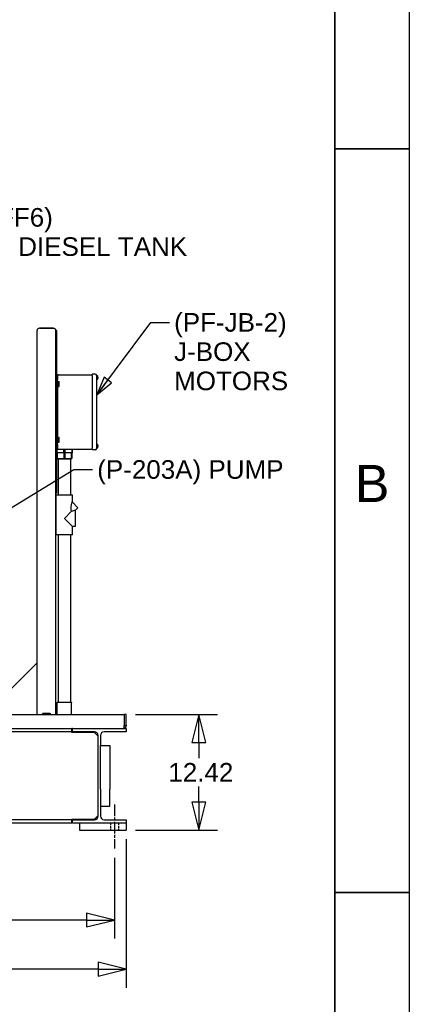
# Model space of a CAD drawing. Header units: inches. Extents: x 4 to 540, y 12 to 340.
# Tile 121 of 122: x 498 to 540, y 84 to 190. Entities that reach past the tile are written whole.
import ezdxf
from ezdxf.enums import TextEntityAlignment as Align

# ---------------------------------------------------------------- set-up
doc = ezdxf.new("R2010")
doc.units = ezdxf.units.IN
doc.header["$LTSCALE"] = 16
doc.header["$MEASUREMENT"] = 0
doc.linetypes.add('CHAIN', pattern=[0.7087, 0.4724, -0.0591, 0.1181, -0.0591])
doc.linetypes.add('DASHED', pattern=[0.2067, 0.1654, -0.0413])
doc.layers.get('0').update_dxf_attribs({"lineweight": 25})
doc.layers.get('DEFPOINTS').update_dxf_attribs({"lineweight": 25})
for name, color, linetype, lineweight in [('BORDER', 7, 'Continuous', 25), ('BORDER_TEXT', 7, 'Continuous', 25), ('CENTER', 7, 'CHAIN', 25), ('DIMEN', 7, 'Continuous', 25), ('HIDDEN', 7, 'DASHED', 25)]:
    doc.layers.add(name, color=color, linetype=linetype, lineweight=lineweight)
doc.styles.get("Standard").update_dxf_attribs({"font": 'arial.ttf'})
doc.styles.add('Text Style153', font='arial.ttf')
doc.dimstyles.new('DEFAULT-ANSI', dxfattribs={"dimscale": 16, "dimtxt": 0.125, "dimasz": 0.1875, "dimexe": 0.125, "dimexo": 0.0625, "dimgap": 0.031496, "dimtad": 0, "dimtih": 1, "dimtoh": 1, "dimrnd": 1e-08, "dimzin": 4, "dimdsep": 46, "dimtxsty": 'Standard', "dimblk": 'Filled-1', "dimcen": 0.09, "dimdle": 0.393701, "dimclrd": 256, "dimclre": 256, "dimclrt": 256, "dimadec": 0, "dimazin": 1, "dimtfac": 1.504, "dimtofl": 0, "dimtmove": 0, "dimatfit": 3, "dimldrblk": 'Filled-1', "dimfxl": 1, "dimtolj": 1, "dimtzin": 4, "dimlwd": 25, "dimlwe": 25, "dimarcsym": 0})
doc.dimstyles.new('DEFAULT-ANSI$7', dxfattribs={"dimscale": 16, "dimtxt": 0.125, "dimasz": 0.125, "dimexe": 0.125, "dimexo": 0.0625, "dimgap": 0.031496, "dimtad": 0, "dimtih": 1, "dimtoh": 1, "dimrnd": 1e-08, "dimzin": 4, "dimdsep": 46, "dimtxsty": 'Standard', "dimblk": 'Filled-1', "dimcen": 0.09, "dimdle": 0.393701, "dimclrd": 256, "dimclre": 256, "dimclrt": 256, "dimadec": 0, "dimazin": 1, "dimtfac": 1.504, "dimtofl": 0, "dimtmove": 0, "dimatfit": 3, "dimldrblk": 'Filled-1', "dimfxl": 1, "dimtolj": 1, "dimtzin": 4, "dimlwd": 25, "dimlwe": 25, "dimarcsym": 0})

# ---------------------------------------------------------------- blocks, each defined once
blk = doc.blocks.new('Borders ProEnergy ANSI-D')
at = {"layer": 'BORDER', "lineweight": 35}
for p, q in [((33.25, 20.75), (33.25, 1.25)), ((33.25, 11), (33.75, 11)), ((33.25, 6), (33.75, 6))]:
    blk.add_line(p, q, dxfattribs=at)
at = {"layer": 'DEFPOINTS'}
blk.add_line((33.75, 21.25), (33.75, 0.75), dxfattribs=at)
at = {"layer": 'BORDER_TEXT', "style": 'Text Style153'}
blk.add_text('B', height=0.25, dxfattribs=at).set_placement((33.5, 8.625), align=Align.CENTER)
blk = doc.blocks.new('Filled-1')
at = {"color": 0}
for p, q in [((0, 0), (-1, 0.25)), ((-1, 0.25), (-1, -0.25)), ((-1, 0), (0, 0)), ((-1, -0.25), (0, 0))]:
    blk.add_line(p, q, dxfattribs=at)
at = {"color": 0, "flags": 128}
blk.add_lwpolyline([(-1, -0.25), (0, 0), (-1, 0.25), (-1, -0.25)], dxfattribs=at)
at = {"color": 0}
blk.add_solid([(-1, -0.25), (0, 0), (-1, 0.25), (-1, -0.25)], dxfattribs=at)
blk = doc.blocks.new('*D48')
at = {"layer": 'DEFPOINTS', "color": 0, "linetype": 'Continuous'}
for p in [(417.81, 100.72), (508.31, 100.72), (508.31, 93.04)]:
    blk.add_point(p, dxfattribs=at)
at = {"layer": 'DIMEN', "linetype": 'Continuous', "lineweight": 25}
for p, q in [((417.81, 99.72), (417.81, 91.04)), ((508.31, 99.72), (508.31, 91.04)), ((420.81, 93.04), (459.18, 93.04)), ((505.31, 93.04), (466.93, 93.04))]:
    blk.add_line(p, q, dxfattribs=at)
at = {"layer": 'DIMEN', "linetype": 'Continuous', "lineweight": 25, "xscale": 3, "yscale": 3, "zscale": 3, "rotation": 180}
blk.add_blockref('Filled-1', (417.81, 93.04), dxfattribs=at)
at = {"layer": 'DIMEN', "linetype": 'Continuous', "lineweight": 25, "xscale": 3, "yscale": 3, "zscale": 3}
blk.add_blockref('Filled-1', (508.31, 93.04), dxfattribs=at)
at = {"layer": 'DIMEN', "linetype": 'Continuous', "lineweight": 25, "insert": (459.69, 94.06), "char_height": 2, "attachment_point": 1}
blk.add_mtext('\\A1;90.50', dxfattribs=at)
blk = doc.blocks.new('*D49')
at = {"layer": 'DEFPOINTS', "color": 0, "linetype": 'Continuous'}
for p in [(416.56, 102.72), (509.56, 102.72), (509.56, 87.75)]:
    blk.add_point(p, dxfattribs=at)
at = {"layer": 'DIMEN', "linetype": 'Continuous', "lineweight": 25}
for p, q in [((416.56, 101.72), (416.56, 85.75)), ((509.56, 101.72), (509.56, 85.75)), ((419.56, 87.75), (459.18, 87.75)), ((506.56, 87.75), (466.93, 87.75))]:
    blk.add_line(p, q, dxfattribs=at)
at = {"layer": 'DIMEN', "linetype": 'Continuous', "lineweight": 25, "xscale": 3, "yscale": 3, "zscale": 3, "rotation": 180}
blk.add_blockref('Filled-1', (416.56, 87.75), dxfattribs=at)
at = {"layer": 'DIMEN', "linetype": 'Continuous', "lineweight": 25, "xscale": 3, "yscale": 3, "zscale": 3}
blk.add_blockref('Filled-1', (509.56, 87.75), dxfattribs=at)
at = {"layer": 'DIMEN', "linetype": 'Continuous', "lineweight": 25, "insert": (459.69, 88.77), "char_height": 2, "attachment_point": 1}
blk.add_mtext('\\A1;93.00', dxfattribs=at)
blk = doc.blocks.new('*D50')
at = {"layer": 'DEFPOINTS', "color": 0, "linetype": 'Continuous'}
for p in [(509.56, 115.14), (517.37, 115.14), (509.56, 102.72)]:
    blk.add_point(p, dxfattribs=at)
at = {"layer": 'DIMEN', "linetype": 'Continuous', "lineweight": 25}
for p, q in [((510.56, 115.14), (519.37, 115.14)), ((517.37, 112.14), (517.37, 110.44)), ((517.37, 105.72), (517.37, 107.42)), ((510.56, 102.72), (519.37, 102.72))]:
    blk.add_line(p, q, dxfattribs=at)
at = {"layer": 'DIMEN', "linetype": 'Continuous', "lineweight": 25, "xscale": 3, "yscale": 3, "zscale": 3}
for p, rotation in [((517.37, 115.14), 90), ((517.37, 102.72), 270)]:
    blk.add_blockref('Filled-1', p, dxfattribs=dict(at, rotation=rotation))
at = {"layer": 'DIMEN', "linetype": 'Continuous', "lineweight": 25, "insert": (514.1, 109.93), "char_height": 2, "attachment_point": 1}
blk.add_mtext('\\A1;12.42', dxfattribs=at)

msp = doc.modelspace()

# ---------------------------------------------------------------- linework, layer by layer
for p, q in [((499.994, 115.139), (499.994, 156.451)), ((501.744, 156.701), (500.244, 156.701)), ((500.244, 156.701), (501.744, 156.701)), ((501.994, 115.139), (501.994, 156.451)), ((502.129, 156.451), (501.994, 156.451)), ((501.994, 156.451), (501.994, 138.951)), ((502.129, 138.951), (502.129, 156.451)), ((502.204, 151.626), (502.204, 151.201)), ((502.279, 151.701), (505.904, 151.701)), ((505.904, 151.626), (505.904, 151.776)), ((506.254, 151.776), (505.904, 151.776)), ((505.904, 151.626), (505.904, 143.776)), ((506.404, 143.776), (506.404, 151.626)), ((506.46, 151.575), (506.404, 151.575)), ((502.204, 151.201), (502.129, 151.201)), ((502.204, 150.701), (502.204, 151.201)), ((502.22, 150.92), (502.204, 150.92)), ((502.204, 150.701), (502.204, 144.701)), ((502.22, 150.482), (502.204, 150.482)), ((502.22, 150.891), (502.22, 150.954)), ((502.22, 150.954), (502.347, 150.954)), ((502.22, 150.827), (502.22, 150.891)), ((502.22, 150.827), (502.347, 150.827)), ((502.22, 150.701), (502.22, 150.827)), ((502.22, 150.575), (502.22, 150.701)), ((502.22, 150.575), (502.347, 150.575)), ((502.22, 150.511), (502.22, 150.575)), ((502.22, 150.448), (502.22, 150.511)), ((502.22, 150.448), (502.347, 150.448)), ((502.367, 150.92), (502.347, 150.954)), ((502.367, 150.482), (502.347, 150.448)), ((502.367, 150.891), (502.367, 150.92)), ((502.367, 150.701), (502.367, 150.891)), ((502.367, 150.511), (502.367, 150.701)), ((502.367, 150.482), (502.367, 150.511)), ((506.46, 151.202), (506.404, 151.202)), ((506.536, 151.448), (506.536, 151.419)), ((506.536, 151.359), (506.536, 151.329)), ((502.204, 144.201), (502.129, 144.201)), ((502.22, 144.92), (502.204, 144.92)), ((502.204, 144.201), (502.204, 144.701)), ((502.22, 144.482), (502.204, 144.482)), ((502.204, 144.201), (502.204, 143.776)), ((502.22, 144.891), (502.22, 144.954)), ((502.22, 144.954), (502.347, 144.954)), ((502.22, 144.827), (502.22, 144.891)), ((502.22, 144.827), (502.347, 144.827)), ((502.22, 144.701), (502.22, 144.827)), ((502.22, 144.575), (502.22, 144.701)), ((502.22, 144.575), (502.347, 144.575)), ((502.22, 144.511), (502.22, 144.575)), ((502.22, 144.448), (502.22, 144.511)), ((502.22, 144.448), (502.347, 144.448)), ((502.367, 144.92), (502.347, 144.954)), ((502.367, 144.482), (502.347, 144.448)), ((502.367, 144.891), (502.367, 144.92)), ((502.367, 144.701), (502.367, 144.891)), ((502.367, 144.511), (502.367, 144.701)), ((502.367, 144.482), (502.367, 144.511)), ((506.46, 144.2), (506.404, 144.2)), ((506.536, 144.073), (506.536, 144.044)), ((502.129, 143.701), (502.147, 143.701)), ((502.129, 143.301), (502.147, 143.301)), ((502.14, 143.301), (502.14, 142.705)), ((502.143, 142.705), (502.143, 143.301)), ((502.147, 143.701), (502.279, 143.701)), ((502.147, 143.301), (502.147, 143.701)), ((502.841, 143.301), (502.147, 143.301)), ((502.175, 142.674), (502.175, 143.301)), ((502.279, 143.701), (505.904, 143.701)), ((502.841, 143.701), (502.841, 143.301)), ((502.841, 143.301), (503.022, 143.301)), ((502.863, 143.301), (502.863, 142.705)), ((503, 142.705), (503, 143.301)), ((503.022, 143.301), (503.022, 143.701)), ((503.716, 143.301), (503.022, 143.301)), ((503.689, 142.674), (503.689, 143.301)), ((503.716, 143.701), (503.716, 143.301)), ((503.716, 143.301), (503.807, 143.301)), ((503.72, 143.301), (503.72, 142.705)), ((503.723, 143.301), (503.723, 142.705)), ((503.807, 143.301), (503.807, 143.701)), ((505.904, 143.626), (505.904, 143.776)), ((506.254, 143.626), (505.904, 143.626)), ((506.46, 143.827), (506.404, 143.827)), ((506.536, 143.984), (506.536, 143.954)), ((502.14, 142.705), (502.143, 142.705)), ((502.192, 142.654), (502.14, 142.705)), ((502.175, 142.674), (502.863, 142.674)), ((502.192, 142.654), (503.672, 142.654)), ((502.272, 142.654), (503.592, 142.654)), ((502.272, 142.654), (502.272, 142.654)), ((502.272, 142.654), (502.272, 138.744)), ((502.863, 142.705), (503, 142.705)), ((503, 142.674), (503.689, 142.674)), ((503.592, 142.654), (503.592, 142.654)), ((503.592, 142.654), (503.592, 138.744)), ((503.672, 142.654), (503.723, 142.705)), ((503.72, 142.705), (503.723, 142.705)), ((502.129, 138.951), (501.994, 138.951)), ((503.807, 138.744), (502.057, 138.744)), ((502.057, 134.494), (502.057, 138.744)), ((504.381, 137.386), (503.75, 138.017)), ((503.807, 137.961), (503.807, 138.744)), ((503.703, 137.016), (502.932, 136.244)), ((504.082, 137.087), (504.381, 137.386)), ((504.082, 137.11), (504.082, 135.369)), ((502.932, 136.244), (503.807, 135.369)), ((503.807, 134.494), (503.807, 135.369)), ((504.082, 135.369), (503.807, 135.369)), ((503.807, 134.494), (502.057, 134.494)), ((502.272, 134.494), (502.272, 116.463)), ((503.592, 134.494), (503.592, 116.463)), ((494.432, 115.139), (499.994, 120.701)), ((502.184, 116.463), (502.169, 116.448)), ((503.694, 116.448), (502.169, 116.448)), ((502.169, 115.139), (502.169, 116.448)), ((502.184, 116.463), (503.679, 116.463)), ((503.679, 116.463), (503.694, 116.448)), ((503.694, 115.139), (503.694, 116.448)), ((416.745, 115.139), (509.368, 115.139)), ((500.619, 115.244), (500.561, 115.211)), ((500.561, 115.139), (500.561, 115.211)), ((500.669, 115.244), (500.619, 115.244)), ((500.994, 115.244), (500.669, 115.244)), ((500.778, 115.139), (500.778, 115.211)), ((501.319, 115.244), (500.994, 115.244)), ((501.211, 115.139), (501.211, 115.211)), ((501.369, 115.244), (501.319, 115.244)), ((501.369, 115.244), (501.427, 115.211)), ((501.427, 115.139), (501.427, 115.211)), ((509.368, 115.139), (509.368, 113.951)), ((509.369, 115.139), (509.369, 113.951)), ((509.557, 115.139), (509.369, 115.139)), ((509.557, 113.951), (509.557, 115.139)), ((422.369, 113.639), (503.744, 113.639)), ((503.744, 113.279), (503.744, 113.639)), ((503.807, 113.639), (503.744, 113.639)), ((503.807, 113.639), (509.557, 113.639)), ((503.807, 113.279), (503.807, 113.639)), ((509.369, 113.951), (509.557, 113.951)), ((509.557, 113.639), (509.557, 113.279)), ((503.744, 113.279), (422.369, 113.279)), ((503.744, 113.216), (503.744, 113.279)), ((506.167, 113.216), (503.744, 113.216)), ((506.172, 113.279), (503.807, 113.279)), ((506.494, 112.889), (506.167, 113.216)), ((506.557, 112.826), (506.494, 112.889)), ((506.557, 104.281), (506.557, 112.826)), ((506.562, 104.219), (506.562, 112.889)), ((506.802, 112.889), (506.802, 111.804)), ((509.557, 113.279), (507.192, 113.279)), ((506.802, 111.804), (507.802, 111.804)), ((506.802, 107.109), (506.802, 111.804)), ((507.802, 111.804), (507.802, 107.109)), ((506.802, 107.109), (506.802, 105.304)), ((507.802, 105.304), (507.802, 107.109)), ((506.802, 105.304), (506.802, 104.219)), ((506.802, 105.304), (507.802, 105.304)), ((503.744, 103.829), (422.369, 103.829)), ((503.744, 103.829), (503.744, 103.891)), ((503.744, 103.891), (506.167, 103.891)), ((503.744, 103.469), (503.744, 103.829)), ((503.807, 103.829), (506.172, 103.829)), ((503.807, 103.469), (503.807, 103.829)), ((506.167, 103.891), (506.494, 104.219)), ((506.494, 104.219), (506.557, 104.281)), ((507.192, 103.829), (509.557, 103.829)), ((509.557, 103.829), (509.557, 103.469)), ((503.744, 103.469), (422.369, 103.469)), ((509.557, 103.469), (503.807, 103.469)), ((504.557, 103.469), (504.557, 102.719)), ((509.557, 103.469), (509.557, 102.719)), ((504.557, 102.719), (509.557, 102.719))]:
    msp.add_line(p, q)
for centre, radius, start, end in [((500.244, 156.451), 0.25, 90, 180), ((500.244, 156.451), 0.25, 90, 180), ((501.744, 156.451), 0.25, 0, 90), ((501.744, 156.451), 0.25, 0, 90), ((502.279, 151.626), 0.075, 90, 180), ((506.254, 151.626), 0.15, 0, 90), ((506.46, 151.514), 0.061, 28.04206, 90), ((506.349, 151.455), 0.186, 18.94036, 28.04206), ((506.46, 151.263), 0.061, 270, 331.95794), ((506.349, 151.322), 0.186, 331.95794, 341.05964), ((506.46, 144.139), 0.061, 28.04206, 90), ((506.349, 144.08), 0.186, 18.94036, 28.04206), ((502.279, 143.776), 0.075, 180, 270), ((506.254, 143.776), 0.15, 270, 0), ((506.46, 143.888), 0.061, 270, 331.95794), ((506.349, 143.947), 0.186, 331.95794, 341.05964), ((506.172, 112.889), 0.39, 0, 90), ((507.192, 112.889), 0.39, 90, 180), ((506.172, 104.219), 0.39, 270, 0), ((507.192, 104.219), 0.39, 180, 270)]:
    msp.add_arc(centre, radius, start, end)
for points in [[(506.525, 151.514), (506.525, 151.515), (506.525, 151.516), (506.525, 151.516)], [(506.525, 151.262), (506.525, 151.262), (506.525, 151.262), (506.525, 151.263)], [(506.525, 144.139), (506.525, 144.14), (506.525, 144.141), (506.525, 144.141)], [(506.525, 143.887), (506.525, 143.887), (506.525, 143.887), (506.525, 143.888)], [(509.353, 113.889), (509.363, 113.908), (509.369, 113.929), (509.369, 113.951)], [(509.368, 113.951), (509.363, 113.93), (509.358, 113.909), (509.353, 113.889)], [(509.557, 113.951), (509.557, 113.93), (509.555, 113.909), (509.55, 113.889)]]:
    msp.add_open_spline(points, degree=3)
for points, knots in [([(506.536, 151.448), (506.536, 151.46), (506.534, 151.474), (506.53, 151.496), (506.528, 151.506), (506.525, 151.514)], [0.14174731, 0.14174731, 0.14174731, 0.14174731, 0.2356694, 0.2356694, 0.3031973, 0.3031973, 0.3031973, 0.3031973]), ([(506.525, 151.359), (506.525, 151.369), (506.525, 151.379), (506.525, 151.389), (506.525, 151.398), (506.525, 151.408), (506.525, 151.419)], [-0.07339795, -0.07339795, -0.07339795, -0.07339795, 0, 0, 0, 0.07339795, 0.07339795, 0.07339795, 0.07339795]), ([(506.525, 151.419), (506.528, 151.419), (506.53, 151.419), (506.534, 151.419), (506.536, 151.419), (506.536, 151.419)], [-0.3031973, -0.3031973, -0.3031973, -0.3031973, -0.2356694, -0.2356694, -0.14174731, -0.14174731, -0.14174731, -0.14174731]), ([(506.536, 151.359), (506.536, 151.359), (506.534, 151.359), (506.53, 151.359), (506.528, 151.359), (506.525, 151.359)], [0.14174731, 0.14174731, 0.14174731, 0.14174731, 0.2356694, 0.2356694, 0.3031973, 0.3031973, 0.3031973, 0.3031973]), ([(506.525, 151.263), (506.528, 151.271), (506.53, 151.281), (506.534, 151.303), (506.536, 151.317), (506.536, 151.329)], [-0.3031973, -0.3031973, -0.3031973, -0.3031973, -0.2356694, -0.2356694, -0.14174731, -0.14174731, -0.14174731, -0.14174731]), ([(506.536, 144.073), (506.536, 144.085), (506.534, 144.099), (506.53, 144.121), (506.528, 144.131), (506.525, 144.139)], [0.14174731, 0.14174731, 0.14174731, 0.14174731, 0.2356694, 0.2356694, 0.3031973, 0.3031973, 0.3031973, 0.3031973]), ([(506.525, 143.984), (506.525, 143.994), (506.525, 144.004), (506.525, 144.014), (506.525, 144.023), (506.525, 144.033), (506.525, 144.044)], [-0.07339795, -0.07339795, -0.07339795, -0.07339795, 0, 0, 0, 0.07339795, 0.07339795, 0.07339795, 0.07339795]), ([(506.525, 144.044), (506.528, 144.044), (506.53, 144.044), (506.534, 144.044), (506.536, 144.044), (506.536, 144.044)], [-0.3031973, -0.3031973, -0.3031973, -0.3031973, -0.2356694, -0.2356694, -0.14174731, -0.14174731, -0.14174731, -0.14174731]), ([(506.536, 143.984), (506.536, 143.984), (506.534, 143.984), (506.53, 143.984), (506.528, 143.984), (506.525, 143.984)], [0.14174731, 0.14174731, 0.14174731, 0.14174731, 0.2356694, 0.2356694, 0.3031973, 0.3031973, 0.3031973, 0.3031973]), ([(506.525, 143.888), (506.528, 143.896), (506.53, 143.906), (506.534, 143.928), (506.536, 143.942), (506.536, 143.954)], [-0.3031973, -0.3031973, -0.3031973, -0.3031973, -0.2356694, -0.2356694, -0.14174731, -0.14174731, -0.14174731, -0.14174731]), ([(503.703, 137.016), (503.702, 137.018), (503.702, 137.021), (503.69, 137.056), (503.68, 137.091), (503.664, 137.166), (503.659, 137.205), (503.651, 137.284), (503.65, 137.324), (503.65, 137.476), (503.664, 137.598), (503.703, 137.824), (503.728, 137.929), (503.75, 138.017)], [3.3130153, 3.3130153, 3.3130153, 3.3130153, 3.3374048, 3.3374048, 3.6277637, 3.6277637, 3.9181225, 3.9181225, 4.2084813, 4.2084813, 5.0812307, 5.0812307, 5.9046448, 5.9046448, 5.9046448, 5.9046448]), ([(504.082, 137.11), (504.072, 137.107), (504.06, 137.104), (504.006, 137.089), (503.951, 137.074), (503.838, 137.045), (503.773, 137.03), (503.703, 137.016)], [3.0181568, 3.0181568, 3.0181568, 3.0181568, 3.1833917, 3.1833917, 3.6880667, 3.6880667, 4.2297953, 4.2297953, 4.2297953, 4.2297953]), ([(509.55, 113.889), (509.538, 113.827), (509.506, 113.769), (509.461, 113.726), (509.403, 113.671), (509.324, 113.639), (509.244, 113.639)], [-0.8725123, -0.8725123, -0.8725123, -0.8725123, -0.4877015, -0.4877015, -0.4877015, 0, 0, 0, 0]), ([(509.353, 113.889), (509.337, 113.827), (509.321, 113.769), (509.305, 113.726), (509.285, 113.671), (509.264, 113.639), (509.244, 113.639)], [-0.8725123, -0.8725123, -0.8725123, -0.8725123, -0.4877015, -0.4877015, -0.4877015, 0, 0, 0, 0])]:
    msp.add_open_spline(points, degree=3, knots=knots)
for points, weights in [([(502.367, 150.891), (502.367, 150.92), (502.347, 150.954)], [1, 1.0379548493, 1]), ([(502.347, 150.827), (502.367, 150.861), (502.367, 150.891)], [1, 1.0379548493, 1]), ([(502.367, 150.701), (502.367, 150.76), (502.347, 150.827)], [1, 1.0379548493, 1]), ([(502.347, 150.575), (502.367, 150.642), (502.367, 150.701)], [1, 1.0379548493, 1]), ([(502.367, 150.511), (502.367, 150.541), (502.347, 150.575)], [1, 1.0379548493, 1]), ([(502.347, 150.448), (502.367, 150.482), (502.367, 150.511)], [1, 1.0379548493, 1]), ([(502.367, 144.891), (502.367, 144.92), (502.347, 144.954)], [1, 1.0379548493, 1]), ([(502.347, 144.827), (502.367, 144.861), (502.367, 144.891)], [1, 1.0379548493, 1]), ([(502.367, 144.701), (502.367, 144.76), (502.347, 144.827)], [1, 1.0379548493, 1]), ([(502.347, 144.575), (502.367, 144.642), (502.367, 144.701)], [1, 1.0379548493, 1]), ([(502.367, 144.511), (502.367, 144.541), (502.347, 144.575)], [1, 1.0379548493, 1]), ([(502.347, 144.448), (502.367, 144.482), (502.367, 144.511)], [1, 1.0379548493, 1]), ([(502.175, 142.674), (502.159, 142.689), (502.143, 142.705)], [1.00027085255, 1.00034000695, 1]), ([(502.863, 142.705), (502.863, 142.689), (502.863, 142.674)], [1, 1.00034000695, 1.00027085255]), ([(503, 142.674), (503, 142.689), (503, 142.705)], [1.00027085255, 1.00034000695, 1]), ([(503.72, 142.705), (503.704, 142.689), (503.689, 142.674)], [1, 1.00034000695, 1.00027085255]), ([(500.669, 115.244), (500.619, 115.244), (500.561, 115.211)], [1, 1.0379548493, 1]), ([(500.778, 115.211), (500.72, 115.244), (500.669, 115.244)], [1, 1.0379548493, 1]), ([(500.994, 115.244), (500.894, 115.244), (500.778, 115.211)], [1, 1.0379548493, 1]), ([(501.211, 115.211), (501.095, 115.244), (500.994, 115.244)], [1, 1.0379548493, 1]), ([(501.319, 115.244), (501.269, 115.244), (501.211, 115.211)], [1, 1.0379548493, 1]), ([(501.427, 115.211), (501.369, 115.244), (501.319, 115.244)], [1, 1.0379548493, 1])]:
    msp.add_rational_spline(points, weights, degree=2)
at = {"layer": 'CENTER', "linetype": 'CHAIN', "ltscale": 0.164822}
msp.add_line((508.307, 105.469), (508.307, 100.719), dxfattribs=at)
at = {"layer": 'HIDDEN', "ltscale": 0.089183}
for p, q in [((507.869, 103.469), (507.869, 102.719)), ((508.744, 103.469), (508.744, 102.719))]:
    msp.add_line(p, q, dxfattribs=at)

# ---------------------------------------------------------------- block references
at = {"xscale": 16, "yscale": 16, "zscale": 16}
msp.add_blockref('Borders ProEnergy ANSI-D', (0, 0), dxfattribs=at)

# ---------------------------------------------------------------- texts
at = {"layer": 'DIMEN', "char_height": 2, "attachment_point": 1, "line_spacing_factor": 0.944221}
for s, insert, width in [('{(LFF6)\\PTO DIESEL TANK}', (493.308, 169.632), 22.82774), ('{(PF-JB-2)\\PJ-BOX\\PMOTORS}', (514.72, 158.333), 12.26524)]:
    msp.add_mtext(s, dxfattribs=dict(at, insert=insert, width=width))
at = {"layer": 'DIMEN', "insert": (506.458, 142.507), "char_height": 2, "width": 20.02896, "attachment_point": 1}
msp.add_mtext('{(P-203A) PUMP}', dxfattribs=at)

# ---------------------------------------------------------------- dimensions: what is measured, and where the dimension line sits
at = {"layer": 'DIMEN', "linetype": 'Continuous', "lineweight": 25}
for base, p1, p2, angle, override, picture, middle in [((517.365, 115.139), (509.557, 102.719), (509.557, 115.139), 90, {"dimdec": 2, "dimtp": 0, "dimtm": 0, "dimtdec": 2, "dimatfit": 1}, '*D50', (517.365, 108.929)), ((509.557, 87.749), (416.557, 102.719), (509.557, 102.719), 180, {"dimtih": 0, "dimtoh": 0, "dimdec": 2, "dimtp": 0, "dimtm": 0, "dimtdec": 2, "dimatfit": 1}, '*D49', (463.057, 87.749)), ((508.307, 93.039), (417.807, 100.719), (508.307, 100.719), 180, {"dimtih": 0, "dimtoh": 0, "dimdec": 2, "dimtp": 0, "dimtm": 0, "dimtdec": 2, "dimatfit": 1}, '*D48', (463.057, 93.039))]:
    dim = msp.add_linear_dim(base=base, p1=p1, p2=p2, angle=angle, dimstyle='DEFAULT-ANSI', override=override, dxfattribs=at)
    dim.commit()
    dim.dimension.update_dxf_attribs({"geometry": picture, "text_midpoint": middle, "dimtype": 160})

# ---------------------------------------------------------------- leaders
at = {"layer": 'DIMEN', "linetype": 'Continuous', "lineweight": 25, "annotation_type": 0, "has_hookline": 1, "hookline_direction": 0}
for points, text_width in [([(482.437, 152.564), (490.804, 168.632), (492.804, 168.632)], 22.752), ([(506.404, 149.538), (512.216, 157.333), (514.216, 157.333)], 11.909), ([(488.205, 131.877), (503.954, 141.507), (505.954, 141.507)], 19.738)]:
    msp.add_leader(points, dimstyle='DEFAULT-ANSI$7', override={"dimtad": 0}, dxfattribs=dict(at, text_width=text_width))

doc.saveas('drawing.dxf')
